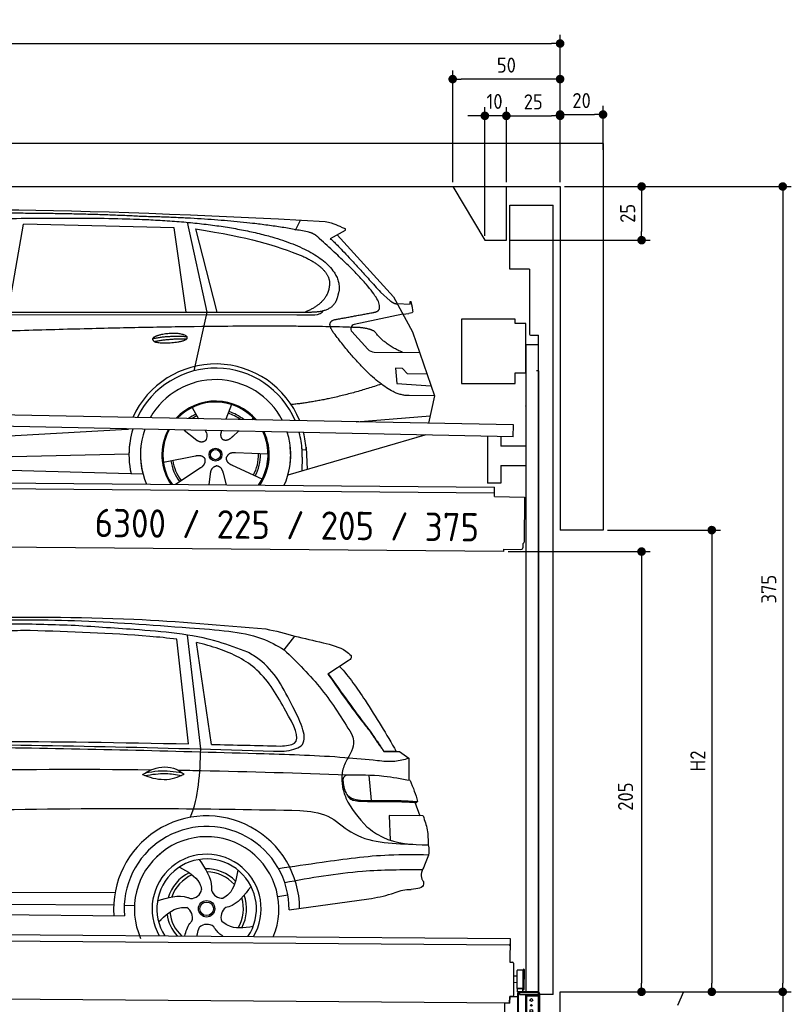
# Model space of a CAD drawing. Header units: millimetres. Extents: x -411 to 6777, y 0 to 6977.
# Tile 6 of 6: x 3183 to 6777, y 2392 to 6977. Entities that reach past the tile are written whole.
import ezdxf

# ---------------------------------------------------------------- set-up
doc = ezdxf.new("R2010")
doc.units = ezdxf.units.MM
doc.layers.add('4', color=3, linetype='Continuous')
for name, color, linetype, lineweight in [('AM_0', 7, 'Continuous', 50), ('car', 10, 'Continuous', 25), ('Freiraum', 7, 'Continuous', 25), ('Gebäude', 7, 'Continuous', 25), ('Logo', 7, 'Continuous', 25), ('Plattform', 7, 'Continuous', 25), ('Ständer vorne', 7, 'Continuous', 25), ('Tor', 200, 'Continuous', 25)]:
    doc.layers.add(name, color=color, linetype=linetype, lineweight=lineweight)
doc.styles.get("Standard").update_dxf_attribs({"font": 'ISOCP.SHX'})
doc.dimstyles.new('GEN-ISO', dxfattribs={"dimscale": 20, "dimtxt": 3.5, "dimasz": 2, "dimexe": 2, "dimexo": 1, "dimgap": 1.5, "dimtad": 1, "dimdec": 1, "dimlfac": 0.1, "dimdsep": 46, "dimtxsty": 'STANDARD', "dimblk": 'PUNKT', "dimcen": 2, "dimclrd": 256, "dimclre": 256, "dimclrt": 2, "dimadec": 0, "dimazin": 0, "dimtp": 0.1, "dimtm": 0.1, "dimtfac": 0.71, "dimtdec": 1, "dimtmove": 2, "dimatfit": 3, "dimldrblk": 'PUNKT', "dimfxl": 2, "dimtolj": 1, "dimarcsym": 0})

# ---------------------------------------------------------------- blocks, each defined once
blk = doc.blocks.new('PUNKT')
at = {"layer": '4', "color": 0, "linetype": 'ByBlock'}
blk.add_line((-0.5, 0), (-1, 0), dxfattribs=at)
at = {"layer": '4', "color": 0, "linetype": 'ByBlock', "const_width": 0.5}
blk.add_lwpolyline([(-0.25, 0, 1), (0.25, 0, 1)], format="xyb", close=True, dxfattribs=at)
blk = doc.blocks.new('*D67')
at = {"layer": '4', "lineweight": -2, "transparency": 16777216}
for p, q in [((5720, 6200), (6776.9, 6200)), ((6736.9, 6160), (6736.9, 2490)), ((6195.4, 2450), (6776.9, 2450))]:
    blk.add_line(p, q, dxfattribs=at)
at = {"layer": 'Defpoints', "color": 0, "transparency": 16777216}
for p in [(5700, 6200), (6175.4, 2450), (6736.9, 2450)]:
    blk.add_point(p, dxfattribs=at)
at = {"layer": '4', "lineweight": -2, "transparency": 16777216, "xscale": 40, "yscale": 40, "zscale": 40}
for p, rotation in [((6736.9, 6200), 90), ((6736.9, 2450), 270)]:
    blk.add_blockref('PUNKT', p, dxfattribs=dict(at, rotation=rotation))
at = {"layer": '4', "color": 2, "transparency": 16777216, "insert": (6671.9, 4325), "char_height": 70, "attachment_point": 5, "rotation": 90}
blk.add_mtext('375', dxfattribs=at)
blk = doc.blocks.new('*D68')
at = {"layer": '4', "lineweight": -2, "transparency": 16777216}
for p, q in [((6295.4, 2450), (6776.9, 2450)), ((6736.9, 2410), (6736.9, 240)), ((5720, 200), (6776.9, 200))]:
    blk.add_line(p, q, dxfattribs=at)
at = {"layer": 'Defpoints', "color": 0, "transparency": 16777216}
for p in [(6275.4, 2450), (5700, 200), (6736.9, 200)]:
    blk.add_point(p, dxfattribs=at)
at = {"layer": '4', "lineweight": -2, "transparency": 16777216, "xscale": 40, "yscale": 40, "zscale": 40}
for p, rotation in [((6736.9, 2450), 90), ((6736.9, 200), 270)]:
    blk.add_blockref('PUNKT', p, dxfattribs=dict(at, rotation=rotation))
at = {"layer": '4', "color": 2, "transparency": 16777216, "insert": (6671.9, 1325), "char_height": 70, "attachment_point": 5, "rotation": 90}
blk.add_mtext('225', dxfattribs=at)
blk = doc.blocks.new('*D69')
at = {"layer": '4', "lineweight": -2, "transparency": 16777216}
for p, q in [((5920, 4600), (6446.5, 4600)), ((6406.5, 4560), (6406.5, 2490)), ((6295.4, 2450), (6446.5, 2450))]:
    blk.add_line(p, q, dxfattribs=at)
at = {"layer": 'Defpoints', "color": 0, "transparency": 16777216}
for p in [(5900, 4600), (6275.4, 2450), (6406.5, 2450)]:
    blk.add_point(p, dxfattribs=at)
at = {"layer": '4', "lineweight": -2, "transparency": 16777216, "xscale": 40, "yscale": 40, "zscale": 40}
for p, rotation in [((6406.5, 4600), 90), ((6406.5, 2450), 270)]:
    blk.add_blockref('PUNKT', p, dxfattribs=dict(at, rotation=rotation))
at = {"layer": '4', "color": 2, "transparency": 16777216, "insert": (6341.5, 3525), "char_height": 70, "attachment_point": 5, "rotation": 90}
blk.add_mtext('H2', dxfattribs=at)
blk = doc.blocks.new('*D70')
at = {"layer": '4', "lineweight": -2, "transparency": 16777216}
for p, q in [((200, 6220.9), (200, 6905.8)), ((5700, 6370.9), (5700, 6905.8)), ((240, 6865.8), (5660, 6865.8))]:
    blk.add_line(p, q, dxfattribs=at)
at = {"layer": 'Defpoints', "color": 0, "transparency": 16777216}
for p in [(5700, 6865.8), (5700, 6350.9), (200, 6200.9)]:
    blk.add_point(p, dxfattribs=at)
at = {"layer": '4', "lineweight": -2, "transparency": 16777216, "xscale": 40, "yscale": 40, "zscale": 40, "rotation": 180}
blk.add_blockref('PUNKT', (200, 6865.8), dxfattribs=at)
at = {"layer": '4', "lineweight": -2, "transparency": 16777216, "xscale": 40, "yscale": 40, "zscale": 40}
blk.add_blockref('PUNKT', (5700, 6865.8), dxfattribs=at)
at = {"layer": '4', "color": 2, "transparency": 16777216, "insert": (2950, 6930.8), "char_height": 70, "attachment_point": 5}
blk.add_mtext('550', dxfattribs=at)
blk = doc.blocks.new('*D71')
at = {"layer": '4', "lineweight": -2, "transparency": 16777216}
for p, q in [((5457.5, 4500), (6119.3, 4500)), ((6079.3, 4460), (6079.3, 2490)), ((6099.3, 2450), (6119.3, 2450))]:
    blk.add_line(p, q, dxfattribs=at)
at = {"layer": 'Defpoints', "color": 0, "transparency": 16777216}
for p in [(5437.5, 4500), (6079.3, 2450), (6079.3, 2450)]:
    blk.add_point(p, dxfattribs=at)
at = {"layer": '4', "lineweight": -2, "transparency": 16777216, "xscale": 40, "yscale": 40, "zscale": 40}
for p, rotation in [((6079.3, 4500), 90), ((6079.3, 2450), 270)]:
    blk.add_blockref('PUNKT', p, dxfattribs=dict(at, rotation=rotation))
at = {"layer": '4', "color": 2, "transparency": 16777216, "insert": (6004.7, 3359.2), "char_height": 70, "attachment_point": 5, "rotation": 90}
blk.add_mtext('205', dxfattribs=at)
blk = doc.blocks.new('*D72')
at = {"layer": '4', "lineweight": -2, "transparency": 16777216}
for p, q in [((5449.6, 6220), (5449.6, 6569.1)), ((5700, 6220), (5700, 6569.1)), ((5489.6, 6529.1), (5660, 6529.1))]:
    blk.add_line(p, q, dxfattribs=at)
at = {"layer": 'Defpoints', "color": 0, "transparency": 16777216}
for p in [(5700, 6529.1), (5449.6, 6200), (5700, 6200)]:
    blk.add_point(p, dxfattribs=at)
at = {"layer": '4', "lineweight": -2, "transparency": 16777216, "xscale": 40, "yscale": 40, "zscale": 40, "rotation": 180}
blk.add_blockref('PUNKT', (5449.6, 6529.1), dxfattribs=at)
at = {"layer": '4', "lineweight": -2, "transparency": 16777216, "xscale": 40, "yscale": 40, "zscale": 40}
blk.add_blockref('PUNKT', (5700, 6529.1), dxfattribs=at)
at = {"layer": '4', "color": 2, "transparency": 16777216, "insert": (5574.8, 6594.2), "char_height": 70, "attachment_point": 5}
blk.add_mtext('25', dxfattribs=at)
blk = doc.blocks.new('*D73')
at = {"layer": '4', "lineweight": -2, "transparency": 16777216}
for p, q in [((5199.6, 6220), (5199.6, 6740.1)), ((5700, 6220), (5700, 6740.1)), ((5660, 6700.1), (5239.6, 6700.1))]:
    blk.add_line(p, q, dxfattribs=at)
at = {"layer": 'Defpoints', "color": 0, "transparency": 16777216}
for p in [(5199.6, 6700.1), (5199.6, 6200), (5700, 6200)]:
    blk.add_point(p, dxfattribs=at)
at = {"layer": '4', "lineweight": -2, "transparency": 16777216, "xscale": 40, "yscale": 40, "zscale": 40, "rotation": 180}
blk.add_blockref('PUNKT', (5199.6, 6700.1), dxfattribs=at)
at = {"layer": '4', "lineweight": -2, "transparency": 16777216, "xscale": 40, "yscale": 40, "zscale": 40}
blk.add_blockref('PUNKT', (5700, 6700.1), dxfattribs=at)
at = {"layer": '4', "color": 2, "transparency": 16777216, "insert": (5449.8, 6765.1), "char_height": 70, "attachment_point": 5}
blk.add_mtext('50', dxfattribs=at)
blk = doc.blocks.new('*D74')
at = {"layer": '4', "lineweight": -2, "transparency": 16777216}
for p, q in [((5720, 6200), (6119.6, 6200)), ((6079.6, 6160), (6079.6, 5990)), ((5469.6, 5950), (6119.6, 5950))]:
    blk.add_line(p, q, dxfattribs=at)
at = {"layer": 'Defpoints', "color": 0, "transparency": 16777216}
for p in [(5700, 6200), (5449.6, 5950), (6079.6, 5950)]:
    blk.add_point(p, dxfattribs=at)
at = {"layer": '4', "lineweight": -2, "transparency": 16777216, "xscale": 40, "yscale": 40, "zscale": 40}
for p, rotation in [((6079.6, 6200), 90), ((6079.6, 5950), 270)]:
    blk.add_blockref('PUNKT', p, dxfattribs=dict(at, rotation=rotation))
at = {"layer": '4', "color": 2, "transparency": 16777216, "insert": (6014.6, 6075), "char_height": 70, "attachment_point": 5, "rotation": 90}
blk.add_mtext('25', dxfattribs=at)
blk = doc.blocks.new('*D75')
at = {"layer": '4', "lineweight": -2, "transparency": 16777216}
for p, q in [((5349.6, 5970), (5349.6, 6569.1)), ((5449.6, 6220), (5449.6, 6569.1)), ((5309.6, 6529.1), (5269.6, 6529.1)), ((5449.6, 6529.1), (5349.6, 6529.1)), ((5489.6, 6529.1), (5529.6, 6529.1))]:
    blk.add_line(p, q, dxfattribs=at)
at = {"layer": 'Defpoints', "color": 0, "transparency": 16777216}
for p in [(5349.6, 6529.1), (5449.6, 6200), (5349.6, 5950)]:
    blk.add_point(p, dxfattribs=at)
at = {"layer": '4', "lineweight": -2, "transparency": 16777216, "xscale": 40, "yscale": 40, "zscale": 40}
blk.add_blockref('PUNKT', (5349.6, 6529.1), dxfattribs=at)
at = {"layer": '4', "lineweight": -2, "transparency": 16777216, "xscale": 40, "yscale": 40, "zscale": 40, "rotation": 180}
blk.add_blockref('PUNKT', (5449.6, 6529.1), dxfattribs=at)
at = {"layer": '4', "color": 2, "transparency": 16777216, "insert": (5394.7, 6596.1), "char_height": 70, "attachment_point": 5}
blk.add_mtext('10', dxfattribs=at)
blk = doc.blocks.new('Car')
at = {"layer": 'car'}
for p, q in [((3078.1, 5643.1), (3145.2, 6052.9)), ((3846.9, 6043), (3145.2, 6052.9)), ((3907, 6069.4), (4003.6, 5652.1)), ((4412.3, 6036.7), (4436.1, 6084.2)), ((3906.4, 5651.1), (3846.9, 6043)), ((3946.5, 6038.8), (4049.6, 5652.5)), ((4643.8, 6038.1), (4573.7, 5998.9)), ((4607, 6017.5), (4871.3, 5731.6)), ((4811, 5752.6), (4856.6, 5712.8)), ((4871.3, 5731.6), (4962, 5569.4)), ((4889.2, 5699.6), (4949.4, 5697.5)), ((1779.4, 5621.6), (4422.6, 5642.7)), ((1826.2, 5631), (4478.1, 5656.7)), ((4003.6, 5652.1), (3945.2, 5377.8)), ((4422.6, 5642.7), (4505.5, 5644.1)), ((4916.6, 5650.5), (4690.2, 5600.6)), ((4916.6, 5650.5), (4944.3, 5654.5)), ((4679.9, 5567.5), (4754.9, 5486.2)), ((4962, 5569.4), (5066.3, 5271.8)), ((4784.1, 5473.4), (4995.9, 5472.6)), ((4916.6, 5398.5), (4884, 5398.5)), ((4884, 5398.5), (4890.8, 5327)), ((4940.4, 5372.7), (4916.6, 5398.5)), ((5030.9, 5372.7), (4940.4, 5372.7)), ((4890.8, 5327), (5049.9, 5318.5)), ((5066.3, 5271.8), (4949.4, 5272.2)), ((5066.3, 5271.8), (5039.7, 5143.8)), ((3939.2, 5207.5), (3968.7, 5155.4)), ((4121.3, 5222.9), (4096.4, 5154)), ((3967.4, 5157.8), (3968.7, 5155.4)), ((4223.4, 5161.2), (4215.7, 5152.7)), ((4703.7, 5147.5), (5046.9, 5178.3)), ((1741.6, 4981.9), (3610.6, 5101.1)), ((3610.6, 5101.1), (3643.1, 5103.2)), ((3902.5, 5101.6), (3954.1, 5061.5)), ((3916.9, 5090.6), (3963.4, 5054.4)), ((3999.7, 5100.5), (4005.9, 5089.5)), ((4076.9, 5099.6), (4073.1, 5089.2)), ((4155.6, 5098.6), (4128.9, 5074.6)), ((5028.4, 5089.8), (4984.7, 5076.7)), ((5023.8, 5088.4), (4387.7, 4897)), ((4294.4, 4992.7), (4143, 4997.7)), ((4471.7, 5015.1), (4452.4, 5013.9)), ((4470.9, 5027.1), (4477.5, 4924)), ((1761.4, 4930), (3646.8, 4988.6)), ((3807.2, 4951.5), (3955.6, 4981.8)), ((4453.2, 4981.4), (4452.1, 4916.4)), ((1662.9, 4931.6), (3711.9, 4897)), ((3864.4, 4848.9), (3978.9, 4926.5)), ((4267.2, 4876.5), (4129.4, 4939.2)), ((4021.5, 4849), (4027, 4897.4)), ((4102.3, 4849), (4086.8, 4902.4))]:
    blk.add_line(p, q, dxfattribs=at)
for radius in [30.1, 23.6]:
    blk.add_circle((4049.4, 4988.7), radius, dxfattribs=at)
for centre, radius, start, end in [((4694.5, 5581), 20, 102.4358, 222.7473), ((4784.3, 5513.4), 40, 222.7473, 269.7861), ((4049.8, 4988.2), 422.7, 22.5487, 156.2143), ((4049.8, 4988.2), 403.4, 23.7263, 155.0367), ((4049.8, 4988.2), 350, 27.7494, 151.0136), ((4049.8, 4988.2), 250, 41.078, 137.685), ((4049.4, 4988.7), 245, 41.9641, 136.7989), ((4049.4, 4988.7), 200.6, 55.0934, 73.5463), ((4049.4, 4988.7), 209.6, 51.6404, 73.3995), ((4049.4, 4988.7), 209.6, 116.262, 127.1225), ((4049.4, 4988.7), 200.6, 116.1152, 123.6695), ((4049.8, 4988.2), 422.7, 164.0109, 164.2126), ((4049.8, 4988.2), 403.4, 163.2593, 179.9464), ((4049.8, 4988.2), 350, 160.7243, 195.1055), ((4049.8, 4988.2), 250, 152.8016, 213.8648), ((4049.4, 4988.7), 245, 152.3519, 188.7348), ((4049.8, 4988.2), 250, 326.1848, 25.8498), ((4049.8, 4988.2), 250, 326.1848, 25.8498), ((4049.4, 4988.7), 245, 0.9266, 26.2995), ((4049.8, 4988.2), 350, 344.8945, 17.9271), ((4049.8, 4988.2), 403.4, 3.6504, 15.3921), ((4049.8, 4988.2), 422.7, 3.6504, 14.6404), ((4049.8, 4988.2), 403.4, 173.0827, 193.1146), ((4049.8, 4988.2), 350, 172.1254, 203.4635), ((4049.8, 4988.2), 250, 169.2195, 213.8648), ((4049.4, 4988.7), 245, 169.1336, 214.8006), ((4049.4, 4988.7), 245, 325.2489, 9.5178), ((4049.8, 4988.2), 250, 326.1848, 9.4319), ((4049.8, 4988.2), 350, 336.586, 6.526), ((4049.8, 4988.2), 403.4, 359.0315, 5.5686), ((4049.8, 4988.2), 422.7, 3.6504, 3.7403), ((4049.4, 4988.7), 209.6, 188.262, 217.3995), ((4049.4, 4988.7), 200.6, 188.1152, 217.5463), ((4049.4, 4988.7), 200.6, 332.1152, 1.5463), ((4049.4, 4988.7), 209.6, 332.262, 1.3995)]:
    blk.add_arc(centre, radius, start, end, dxfattribs=at)
for points, degree in [([(2205.1, 6072.9), (2492.1, 6137.1), (3377.2, 6131.9), (4549.8, 6079.4)], 3), ([(3699.8, 6094.3), (3351.5, 6110.5), (2735.6, 6100.1)], 2), ([(4475.4, 6028.3), (4174.3, 6088.2), (3699.8, 6094.3)], 2), ([(4549.8, 6079.4), (4596.6, 6070.4), (4605.5, 6062.2), (4643, 6046.7)], 3), ([(3946.5, 6038.8), (4200.9, 6002.2), (4314.5, 5967.5), (4447.8, 5916.1)], 3), ([(4525.1, 5997.9), (4507, 6019.6), (4475.4, 6028.3)], 2), ([(4643.8, 6038.1), (4645.5, 6039.7), (4646.1, 6042.8), (4645.5, 6045.6), (4643, 6046.7)], 4), ([(4790, 5660), (4879.2, 5688.8), (4525.1, 5997.9)], 2), ([(4573.7, 5998.9), (4581.5, 6003.3), (4811, 5752.6)], 2), ([(4447.8, 5916.1), (4562.3, 5865.1), (4573.1, 5800.1)], 2), ([(4573.1, 5800.1), (4578.7, 5705.6), (4461.4, 5656.5)], 2), ([(4478.1, 5656.7), (4528.2, 5657.1), (4601.1, 5662.5), (4608.9, 5709.3), (4617.1, 5752.6)], 4), ([(4856.6, 5712.8), (4864.9, 5705.6), (4878.2, 5698), (4887.3, 5698), (4889.2, 5699.6)], 4), ([(4949.4, 5697.5), (4950.6, 5736.4), (4962, 5662.2)], 2), ([(4505.5, 5644.1), (4524.8, 5644.9), (4539.5, 5654), (4546.7, 5664.3)], 3), ([(4576.7, 5677.2), (4576.7, 5677.2), (4576.8, 5677.3), (4576.9, 5677.3)], 3), ([(4962, 5662.2), (4962.2, 5658.5), (4956.7, 5656.7), (4944.3, 5654.5)], 3), ([(4595.8, 5559.2), (4551.5, 5617.5), (4611.4, 5624.7)], 2), ([(4697.4, 5587), (3820.7, 5607.3), (1388.7, 5472.9)], 2), ([(4949.4, 5272.2), (4823.7, 5264), (4595.8, 5559.2)], 2), ([(4785.2, 5569.4), (4747.8, 5587.4), (4697.4, 5587)], 2), ([(4916.6, 5472.9), (4831, 5508), (4785.2, 5569.4)], 2), ([(3751.9, 5526.2), (3827.4, 5543.1), (3910.9, 5537.3)], 2), ([(3759.1, 5513.4), (3833.1, 5528), (3911, 5527.2)], 2), ([(4817.5, 5323.6), (4592.8, 5246.1), (4400, 5224.9)], 2), ([(3954.3, 5061.5), (3977.8, 5039.8), (4001, 5053.3)], 2), ([(4143, 4997.7), (4111.3, 5001.4), (4100.5, 4976.8)], 2), ([(3955.6, 4981.8), (3986.3, 4990.8), (4001.1, 4968.4)], 2), ([(3978.9, 4926.5), (4006.8, 4942.1), (4001.1, 4968.4)], 2), ([(4129.4, 4939.2), (4099.3, 4950), (4100.5, 4976.8)], 2), ([(4027, 4897.4), (4027.9, 4929.3), (4053.8, 4936.5)], 2), ([(4086.8, 4902.4), (4080.6, 4933.8), (4053.8, 4936.5)], 2)]:
    blk.add_open_spline(points, degree=degree, dxfattribs=at)
for points, degree, knots in [([(2374.8, 6060.7), (2401.3, 6063), (2540.7, 6066.1), (3562, 6095.6), (4182.2, 6094.8), (4639.2, 5926.4), (4617.1, 5752.6)], 4, [0.0821318, 0.0821318, 0.0821318, 0.0821318, 0.0821318, 0.258851, 0.508851, 1, 1, 1, 1, 1]), ([(4611.4, 5624.7), (4778, 5657.3), (4780.8, 5657.9), (4789.1, 5659.8), (4790, 5660)], 1, [0.1611508, 0.1611508, 1, 1.0196119, 1.078724, 1.0847856, 1.0847856]), ([(3759.1, 5513.4), (3735.6, 5529.7), (3781, 5545.5), (3863.6, 5565.6), (3956.6, 5532.6), (3894.6, 5508.8), (3785.5, 5501.6), (3764, 5510.4), (3759.1, 5513.4)], 5, [0, 0, 0, 0, 0, 0, 0.300106, 0.500106, 0.700106, 1, 1, 1, 1, 1, 1]), ([(4005.9, 5089.5), (4007.6, 5085.4), (4008.6, 5081.5), (4009, 5077.6), (4009.7, 5069), (4007, 5060.9), (4001, 5053.3)], 3, [0.2167758, 0.2167758, 0.2167758, 0.2167758, 0.4600873, 0.4600873, 0.4600873, 1, 1, 1, 1]), ([(4073.1, 5089.2), (4072.6, 5086.1), (4072.4, 5083), (4072.4, 5080.1), (4072.8, 5077.3), (4073.6, 5071.5), (4075.7, 5066.2), (4079.3, 5061.7), (4084.2, 5058.7)], 4, [0.3191838, 0.3191838, 0.3191838, 0.3191838, 0.3191838, 0.5438253, 0.5438253, 0.5438253, 0.5438253, 1, 1, 1, 1, 1]), ([(4128.9, 5074.6), (4128.9, 5074.6), (4128.9, 5074.6), (4128.9, 5074.6), (4128.9, 5074.6), (4119.9, 5064.7), (4109.3, 5054.7), (4095, 5052.2), (4084.2, 5058.7)], 4, [-0.000003, -0.000003, -0.000003, -0.000003, -0.000003, 0, 0, 0, 0, 1, 1, 1, 1, 1])]:
    blk.add_open_spline(points, degree=degree, knots=knots, dxfattribs=at)
blk = doc.blocks.new('*D81')
at = {"layer": '4', "lineweight": -2, "transparency": 16777216}
for p, q in [((5700, 6220), (5700, 6575.1)), ((5900, 6370.8), (5900, 6575.1)), ((5740, 6535.1), (5860, 6535.1))]:
    blk.add_line(p, q, dxfattribs=at)
at = {"layer": 'Defpoints', "color": 0, "transparency": 16777216}
for p in [(5900, 6535.1), (5900, 6350.8), (5700, 6200)]:
    blk.add_point(p, dxfattribs=at)
at = {"layer": '4', "lineweight": -2, "transparency": 16777216, "xscale": 40, "yscale": 40, "zscale": 40, "rotation": 180}
blk.add_blockref('PUNKT', (5700, 6535.1), dxfattribs=at)
at = {"layer": '4', "lineweight": -2, "transparency": 16777216, "xscale": 40, "yscale": 40, "zscale": 40}
blk.add_blockref('PUNKT', (5900, 6535.1), dxfattribs=at)
at = {"layer": '4', "color": 2, "transparency": 16777216, "insert": (5800, 6600.1), "char_height": 70, "attachment_point": 5}
blk.add_mtext('20', dxfattribs=at)
blk = doc.blocks.new('Palette EG Gl550')
at = {"layer": 'Plattform'}
for p, q in [((429.5, 2737), (5467.3, 2698)), ((5462.1, 2668), (434.2, 2707)), ((5467.3, 2698), (5466.5, 2588)), ((5466.5, 2588), (5478.5, 2587.9)), ((5483.4, 2582.8), (5482.7, 2492.8)), ((5501.1, 2522.8), (5484.1, 2523)), ((5499.6, 2465.6), (5500.2, 2549.8)), ((5527.5, 2460.5), (5528.3, 2554.5)), ((5532.3, 2554.5), (5531.5, 2460.5)), ((5482.7, 2492.8), (5482.3, 2432.9)), ((5499.8, 2492.7), (5482.7, 2492.8)), ((5465, 2398), (341.7, 2437.7)), ((5525.9, 2465), (5500.9, 2465)), ((5500.9, 2450), (5500.9, 2465)), ((5512.9, 2465), (5500.9, 2465)), ((5500.9, 2450), (5500.9, 2465)), ((5500.9, 2450), (5525.9, 2450)), ((5525.9, 2450), (5500.9, 2450)), ((5525.9, 2450), (5525.9, 2465)), ((5525.9, 2450), (5525.9, 2465)), ((5465.2, 2428), (5465, 2398)), ((5465.2, 2428), (5477.2, 2427.9)), ((5477.2, 2427.9), (5465.2, 2428))]:
    blk.add_line(p, q, dxfattribs=at)
for centre, radius, start, end in [((5462.1, 2673), 5, 268.5823, 358.5607), ((5478.4, 2582.9), 5, 359.556, 89.556), ((5500.6, 2549.8), 0.4, 91.7323, 179.3444), ((5511.7, 2223.6), 326.8, 87.1739, 91.9438), ((5527.8, 2550.4), 0.4, 266.9623, 359.3444), ((5530.3, 2554.5), 2, 359.3444, 179.3444), ((5477.3, 2432.9), 5, 269.556, 359.556), ((5500, 2465.6), 0.4, 179.3444, 266.9565), ((5519.7, 3349.4), 884.4, 268.7196, 270.4008), ((5491.8, 3553.4), 1088.9, 271.795, 271.861), ((5527.2, 2464.6), 0.4, 359.556, 91.938), ((5529.5, 2460.5), 2, 179.3444, 359.3444)]:
    blk.add_arc(centre, radius, start, end, dxfattribs=at)
blk = doc.blocks.new('Car_EG')
at = {"layer": 'car'}
for p, q in [((3998.7, 3612), (3933.1, 4141.9)), ((4383.5, 4077.1), (4432.3, 4140.6)), ((3941.4, 3635.3), (3882.4, 4121.9)), ((4048.7, 3633.7), (3974.1, 4106.9)), ((4681.3, 4028.1), (4588.3, 3964.8)), ((4850.9, 3607.4), (4909.3, 3607.7)), ((4853.8, 3608.2), (4888.8, 3608.3)), ((4888.8, 3608.3), (4908.9, 3608.3)), ((4909.3, 3607.7), (4923.8, 3608.1)), ((4923.8, 3608.1), (4968.3, 3577.2)), ((4968.3, 3577.2), (4968.2, 3473.1)), ((4782.3, 3495.1), (4794.6, 3378.1)), ((4997.2, 3371.3), (5021.7, 3308.4)), ((5036.4, 3308.3), (4878.6, 3309.6)), ((4878.6, 3309.6), (4884, 3194.3)), ((5063, 3126.3), (5044.9, 3078.9)), ((1739.3, 2929.3), (3604.6, 2940.6)), ((4362.5, 2927.2), (4409.3, 2936.1)), ((4415.5, 2865.6), (4786.3, 2920)), ((1740.6, 2875.9), (3598.7, 2883.6)), ((3647.7, 2882.1), (3695.4, 2881.5)), ((1691.9, 2835.9), (3649.1, 2832.3))]:
    blk.add_line(p, q, dxfattribs=at)
for radius in [38.2, 31.6]:
    blk.add_circle((4031.5, 2868), radius, dxfattribs=at)
for centre, radius, start, end in [((4031.5, 2867.4), 433.1, 0.713, 184.6115), ((4031.5, 2867.4), 384, 359.7282, 185.2384), ((4031.5, 2867.4), 336.4, 337.7995, 204.4935), ((4031.5, 2867.9), 254, 329.8221, 210.1779), ((4031.5, 2868), 231.9, 326.5904, 213.4096), ((4031.5, 2868), 186.2, 116.2626, 164.3912), ((4031.5, 2868), 186.2, 44.2633, 92.4011), ((4031.5, 2868), 171.5, 41.5902, 89.736), ((4031.5, 2868), 171.5, 113.5905, 161.7257), ((3956.5, 2967.4), 52.3, 268.6722, 348.431), ((4103, 2970.1), 52.3, 196.6722, 276.431), ((4031.5, 2868), 171.5, 329.577, 17.7302), ((4031.5, 2868), 186.2, 332.2513, 20.3964), ((4031.5, 2868), 171.5, 185.5775, 228.1156), ((3913.7, 2827.3), 52.3, 340.6722, 60.431), ((4150.8, 2831.6), 52.3, 124.6722, 204.431), ((4031.5, 2868), 186.2, 188.2502, 223.2875), ((4033.8, 2743.3), 52.3, 52.6722, 132.431)]:
    blk.add_arc(centre, radius, start, end, dxfattribs=at)
for points, knots in [([(2899.5, 4216.6), (3160.7, 4220.3), (3627.1, 4226.8), (4092.1, 4189.6), (4296.6, 4173.3)], [0, 0, 0, 0, 783.131876, 1398.451598, 1398.451598, 1398.451598, 1398.451598]), ([(3390, 4182.7), (3293.3, 4185.1), (3063, 4190.8), (2758.6, 4171.2), (2551.1, 4155.9), (2477, 4150.4)], [0, 0, 0, 0, 289.925788, 691.034976, 914.075582, 914.075582, 914.075582, 914.075582]), ([(2525, 4173.5), (2654.9, 4183.3), (2948, 4205.4), (3421, 4211.7), (3822.9, 4183.3), (4066.7, 4167.8), (4124.4, 4161)], [0, 0, 0, 0, 391.04113, 881.651907, 1416.366113, 1602.404452, 1602.404452, 1602.404452, 1602.404452]), ([(4213.7, 4064.6), (4168.4, 4081.3), (3999, 4143.8), (3717.5, 4164.5), (3488, 4177.3), (3390, 4182.7)], [0, 0, 0, 0, 144.38685, 540.679923, 835.691207, 835.691207, 835.691207, 835.691207]), ([(3882.4, 4121.9), (3840.8, 4127.3), (3613.4, 4147.6), (3385.8, 4152.9), (3200.1, 4157.3)], [637.56261, 637.56261, 637.56261, 637.56261, 763.549902, 1320.810124, 1320.810124, 1320.810124, 1320.810124]), ([(4124.4, 4161), (4176.6, 4153.9), (4268.3, 4141.4), (4348.8, 4096.5), (4383.5, 4077.1)], [0, 0, 0, 0, 156.409573, 274.497028, 274.497028, 274.497028, 274.497028]), ([(4432.3, 4140.6), (4476.1, 4130.7), (4556.2, 4112.6), (4650.6, 4091.1), (4687.2, 4059.7), (4695, 4053)], [0, 0, 0, 0, 135.791183, 248.765766, 279.520552, 279.520552, 279.520552, 279.520552]), ([(4393.2, 3791.5), (4353.9, 3860.9), (4280.3, 3990.5), (4110.3, 4073.5), (4009.5, 4099.6), (3974.1, 4106.9)], [0, 0, 0, 0, 233.684399, 436.644927, 544.706034, 544.706034, 544.706034, 544.706034]), ([(4426.5, 3811.6), (4383, 3895.2), (4329.4, 3998.2), (4232, 4054.1), (4213.7, 4064.6)], [0, 0, 0, 0, 271.559773, 334.41549, 334.41549, 334.41549, 334.41549]), ([(4383.5, 4077.1), (4444.7, 4018.1), (4565.9, 3901.3), (4655.5, 3758.9), (4699.7, 3688.4)], [0, 0, 0, 0, 254.089873, 502.76226, 502.76226, 502.76226, 502.76226]), ([(4695, 4053), (4695.7, 4049.2), (4697.8, 4038.4), (4687.8, 4032.1), (4681.3, 4028.1)], [0, 0, 0, 0, 10.855432, 30.979101, 30.979101, 30.979101, 30.979101]), ([(4642.3, 4001.5), (4686.2, 3953.9), (4781.8, 3820.3), (4863, 3686.7), (4909.3, 3607.7)], [395.653943, 395.653943, 395.653943, 395.653943, 587.122502, 864.540302, 864.540302, 864.540302, 864.540302]), ([(4588.3, 3964.8), (4639.2, 3893.2), (4703.4, 3803.1), (4772.5, 3716.8), (4786.7, 3699)], [0, 0, 0, 0, 263.425265, 331.664547, 331.664547, 331.664547, 331.664547]), ([(4589.8, 3965.8), (4621.5, 3922), (4679, 3842.4), (4738, 3764), (4764.6, 3728.8)], [0, 0, 0, 0, 162.25725, 294.477825, 294.477825, 294.477825, 294.477825]), ([(4386.9, 3604.1), (4418.1, 3610.1), (4518.9, 3629.5), (4464.3, 3737.2), (4426.5, 3811.6)], [0, 0, 0, 0, 83.009931, 268.207531, 268.207531, 268.207531, 268.207531]), ([(4369.5, 3628.3), (4395.2, 3630.3), (4481.1, 3636.9), (4429.4, 3727.8), (4393.2, 3791.5)], [0, 0, 0, 0, 66.110822, 221.440769, 221.440769, 221.440769, 221.440769]), ([(4764.6, 3728.8), (4772.1, 3720), (4782.3, 3708.2), (4790.9, 3695.3), (4793.1, 3692)], [0, 0, 0, 0, 34.815048, 46.557672, 46.557672, 46.557672, 46.557672]), ([(4699.7, 3688.4), (4704.1, 3677.5), (4721.8, 3633.5), (4677.6, 3571.7), (4655.7, 3509.9), (4656.7, 3478.7), (4657, 3467.6)], [0, 0, 0, 0, 34.097953, 138.175108, 197.887596, 230.983362, 230.983362, 230.983362, 230.983362]), ([(4786.7, 3699), (4797.3, 3683.3), (4818.1, 3652.3), (4840.1, 3622.2), (4850.9, 3607.4)], [0, 0, 0, 0, 56.812879, 111.923736, 111.923736, 111.923736, 111.923736]), ([(1831.3, 3611.2), (2159.8, 3617.2), (3011.7, 3632.6), (3863.6, 3615), (4386.9, 3604.1)], [0, 0, 0, 0, 985.739727, 2555.887054, 2555.887054, 2555.887054, 2555.887054]), ([(4835, 3631), (4839.9, 3624.2), (4845.1, 3617), (4850.3, 3609.7), (4851.3, 3608.4), (4852.6, 3608.3), (4853.8, 3608.2)], [0, 0, 0, 0, 25.300776, 26.442713, 27.003963, 30.176579, 30.176579, 30.176579, 30.176579]), ([(1827.5, 3600), (2121.5, 3604.9), (2545, 3611.9), (3367.3, 3612), (3895.4, 3600.9), (4294, 3592.6)], [0, 0, 0, 0, 882.102268, 1270.770708, 2466.750946, 2466.750946, 2466.750946, 2466.750946]), ([(4294, 3592.6), (4419.2, 3589.7), (4595.4, 3585.6), (4770.9, 3569.9), (4821.6, 3565.3)], [0, 0, 0, 0, 375.490289, 528.429148, 528.429148, 528.429148, 528.429148]), ([(4821.6, 3565.3), (4848.6, 3562.6), (4898.3, 3557.5), (4946.3, 3571), (4968.3, 3577.2)], [0, 0, 0, 0, 80.452469, 148.273091, 148.273091, 148.273091, 148.273091]), ([(3727.9, 3490.6), (3743.9, 3500.4), (3790.1, 3528.8), (3868.5, 3532.2), (3909.6, 3502.8), (3921.6, 3494.1)], [0, 0, 0, 0, 56.386158, 162.852709, 206.792536, 206.792536, 206.792536, 206.792536]), ([(3727.9, 3490.6), (3744, 3484.7), (3792.2, 3467.7), (3863, 3465.5), (3907.7, 3487.3), (3921.6, 3494.1)], [5.208578, 5.208578, 5.208578, 5.208578, 44.198582, 121.455021, 156.55166, 156.55166, 156.55166, 156.55166]), ([(3739.7, 3486.4), (3772, 3491.8), (3828.6, 3501.3), (3885, 3492.5), (3909.2, 3488.2)], [0, 0, 0, 0, 73.878693, 129.282646, 129.282646, 129.282646, 129.282646]), ([(3741.5, 3498.9), (3761, 3502.8), (3817.5, 3513.3), (3874.7, 3506.1), (3912.2, 3500.8)], [7.57653, 7.57653, 7.57653, 7.57653, 52.544532, 137.659237, 137.659237, 137.659237, 137.659237]), ([(4681.1, 3495.9), (4454.5, 3501.6), (4192.9, 3508.1), (3931.2, 3510.9), (3896.1, 3511.2)], [0, 0, 0, 0, 679.940772, 785.142685, 785.142685, 785.142685, 785.142685]), ([(4681.1, 3495.9), (4673.9, 3492.7), (4660.1, 3486.5), (4661.5, 3471.7), (4662.2, 3464.6)], [0, 0, 0, 0, 21.276303, 40.575349, 40.575349, 40.575349, 40.575349]), ([(4974.5, 3472), (4933.7, 3479.3), (4836.7, 3496.6), (4738.2, 3496.2), (4681.1, 3495.9)], [0, 0, 0, 0, 124.191927, 294.878966, 294.878966, 294.878966, 294.878966]), ([(4657, 3467.6), (4657.7, 3460.4), (4660.2, 3433.3), (4685.2, 3353.3), (4736.5, 3296.9), (4774.2, 3255.4)], [0, 0, 0, 0, 21.786395, 81.634094, 246.747403, 246.747403, 246.747403, 246.747403]), ([(4662.2, 3464.6), (4665.2, 3443.1), (4669.5, 3412.1), (4705.8, 3384), (4748.7, 3377), (4781.9, 3377.8), (4801, 3378.3)], [0, 0, 0, 0, 61.688141, 88.915796, 131.377114, 188.888446, 188.888446, 188.888446, 188.888446]), ([(4974.5, 3472), (4981.6, 3456.1), (4995.7, 3424.7), (5005.1, 3391.6), (5009.7, 3375.2)], [0, 0, 0, 0, 52.081574, 103.113227, 103.113227, 103.113227, 103.113227]), ([(4680.9, 3405.8), (4685, 3398.4), (4692.3, 3384.8), (4711.6, 3378.8), (4727.9, 3375.4), (4743, 3374.7), (4753.7, 3374.3), (4758.7, 3374.1)], [0, 0, 0, 0, 24.299806, 44.374389, 57.433548, 74.613131, 89.537932, 89.537932, 89.537932, 89.537932]), ([(4758.7, 3374.1), (4782.9, 3374.2), (4832.5, 3374.3), (4895.4, 3375.1), (4945.4, 3373.3), (4970, 3372.5), (4981.3, 3372.1)], [0, 0, 0, 0, 72.676028, 148.847009, 188.713602, 222.633888, 222.633888, 222.633888, 222.633888]), ([(4801, 3378.3), (4841.6, 3379), (4911.2, 3380.4), (4980.7, 3376.7), (5009.7, 3375.2)], [0, 0, 0, 0, 121.811128, 208.751004, 208.751004, 208.751004, 208.751004]), ([(4981.3, 3372.1), (4984.8, 3372), (4991.9, 3371.6), (4999.1, 3371.2), (5002.6, 3371)], [0, 0, 0, 0, 10.705348, 21.344027, 21.344027, 21.344027, 21.344027]), ([(5002.6, 3371), (5004.4, 3371), (5007.7, 3370.9), (5009, 3373.8), (5009.7, 3375.2)], [0, 0, 0, 0, 4.798676, 8.977894, 8.977894, 8.977894, 8.977894]), ([(1465.1, 3268.1), (1708.5, 3277.3), (2506.5, 3306.9), (3505.7, 3339.1), (4261.5, 3331.5), (4462.4, 3329.4)], [651.356687, 651.356687, 651.356687, 651.356687, 1382.168851, 3046.715693, 3649.598352, 3649.598352, 3649.598352, 3649.598352]), ([(4462.4, 3329.4), (4507.6, 3325.6), (4597.6, 3317.9), (4738, 3181.5), (4886.4, 3178.4), (4988.9, 3176.3)], [0, 0, 0, 0, 132.089839, 263.241357, 556.137776, 556.137776, 556.137776, 556.137776]), ([(5036.4, 3308.3), (5044.1, 3286.9), (5059.9, 3243.3), (5060.3, 3196.8), (5060.5, 3173.1)], [0, 0, 0, 0, 67.622491, 138.154699, 138.154699, 138.154699, 138.154699]), ([(4774.2, 3255.4), (4798.6, 3238), (4882.1, 3178.4), (4987, 3175.3), (5061.2, 3173.1)], [0, 0, 0, 0, 89.012732, 303.591941, 303.591941, 303.591941, 303.591941]), ([(5063, 3126.3), (5001.6, 3126.7), (4835.6, 3127.7), (4603.4, 3093.5), (4432.7, 3067.5), (4365.3, 3057.2)], [0, 0, 0, 0, 184.056968, 497.583163, 702.083529, 702.083529, 702.083529, 702.083529]), ([(3994.4, 3096.9), (4024, 3055.5), (4056.6, 3009.8), (4053.4, 2959.8), (4052.9, 2955.1)], [0, 0, 0, 0, 140.862207, 155.3883, 155.3883, 155.3883, 155.3883]), ([(5044.9, 3078.9), (5034.4, 3056), (5022, 3028.8), (5037.6, 3007.1), (5040.1, 3003.6)], [0, 0, 0, 0, 65.64359, 78.298126, 78.298126, 78.298126, 78.298126]), ([(3903.7, 3061.5), (3941.5, 3040.8), (3989.8, 3014.3), (4005.3, 2967.7), (4007.7, 2956.9)], [0, 0, 0, 0, 119.179133, 152.627431, 152.627431, 152.627431, 152.627431]), ([(4176.1, 3049.3), (4168.1, 3007), (4157.8, 2952.9), (4118.3, 2923.8), (4108.8, 2918.1)], [0, 0, 0, 0, 119.179133, 152.546972, 152.546972, 152.546972, 152.546972]), ([(5035.6, 3057.2), (4942.1, 3056.2), (4726.7, 3053.9), (4514.7, 3015.1), (4394.8, 2991.8)], [0, 0, 0, 0, 279.844829, 645.252119, 645.252119, 645.252119, 645.252119]), ([(5040.1, 3003.6), (5040.9, 2999.2), (5045.3, 2972.8), (5011.8, 2968.6), (4984, 2965.1)], [0, 0, 0, 0, 12.782787, 75.656378, 75.656378, 75.656378, 75.656378]), ([(4237.8, 2974), (4207.6, 2933.1), (4174.2, 2887.9), (4125.6, 2875.5), (4121, 2874.6)], [0, 0, 0, 0, 140.862207, 155.444261, 155.444261, 155.444261, 155.444261]), ([(4786.4, 2920.1), (4821.8, 2926.8), (4881.6, 2938), (4945.3, 2965.5), (4977.1, 2965.2), (4984, 2965.1)], [0, 0, 0, 0, 108.214368, 182.603927, 203.112583, 203.112583, 203.112583, 203.112583]), ([(3802.3, 2903.4), (3850.8, 2918.8), (3904.4, 2935.7), (3951, 2917.2), (3955.3, 2915.2)], [0, 0, 0, 0, 140.862207, 155.442461, 155.442461, 155.442461, 155.442461]), ([(3807.9, 2806.2), (3839.3, 2835.7), (3879.4, 2873.5), (3928.5, 2873.8), (3939.5, 2872.8)], [0, 0, 0, 0, 119.179133, 152.616634, 152.616634, 152.616634, 152.616634]), ([(3931.6, 2740.3), (3935.2, 2762), (3943.3, 2786.7), (3959.9, 2806.6), (3963.1, 2810.1)], [75.258677, 75.258677, 75.258677, 75.258677, 140.862207, 155.531654, 155.531654, 155.531654, 155.531654]), ([(4248.7, 2786.5), (4206.3, 2780.1), (4152.4, 2772.1), (4111.8, 2803.3), (4103.2, 2810)], [0, 0, 0, 0, 119.179133, 151.2485, 151.2485, 151.2485, 151.2485]), ([(3988.2, 2740.3), (3988.4, 2743.9), (3989.9, 2757.8), (3994.9, 2771.7), (3998.5, 2781.9)], [107.857422, 107.857422, 107.857422, 107.857422, 119.179133, 151.284708, 151.284708, 151.284708, 151.284708]), ([(4109.9, 2740.3), (4095.4, 2749.1), (4079.2, 2762.8), (4067.7, 2780.8), (4065.4, 2785)], [89.202761, 89.202761, 89.202761, 89.202761, 140.862207, 155.53262, 155.53262, 155.53262, 155.53262])]:
    blk.add_open_spline(points, degree=3, knots=knots, dxfattribs=at)
for points in [[(4296.6, 4173.3), (4342.7, 4163.9), (4388.7, 4154.6), (4432.3, 4140.6)], [(3200.1, 4157.3), (3160, 4156.6), (3119.9, 4155.8), (3079.9, 4154.9)], [(4793.1, 3692), (4807, 3671.7), (4821, 3651.4), (4835, 3631)], [(3010.4, 3639.7), (3320.7, 3641.5), (3631.1, 3639.6), (3941.4, 3635.3)], [(4048.7, 3633.7), (4155.7, 3632.1), (4262.6, 3630.2), (4369.5, 3628.3)], [(3951.5, 3293.1), (3992.3, 3386.5), (3995.5, 3499.2), (3998.7, 3612)], [(3766, 3512), (3450.4, 3513.3), (3134.8, 3509.5), (2819.3, 3502.2)], [(5061.2, 3173.1), (5067, 3156.4), (5063.7, 3139.7), (5063, 3126.3)], [(3796.5, 3108.1), (3803.7, 3114.5), (3811, 3121), (3818.2, 3127.5)]]:
    blk.add_open_spline(points, degree=3, dxfattribs=at)
blk = doc.blocks.new('Plattform OG 6200 550')
at = {"layer": 'Plattform'}
for p, q in [((5482.3, 5089.6), (348.5, 5192)), ((5481.2, 5033.6), (347.5, 5141)), ((5481.2, 5033.6), (5482.3, 5089.5)), ((5361.5, 5036.1), (5361.5, 4818.3)), ((5423.5, 5034.7), (5423.5, 4990.8)), ((5539.9, 4990.8), (5423.5, 4990.8)), ((5423.5, 4900.8), (5423.5, 4818.3)), ((5423.5, 4900.8), (5539.9, 4900.8)), ((440.2, 4843.6), (5395, 4800.4)), ((446, 4816.5), (5394.8, 4773.4)), ((5423.5, 4818.3), (5361.5, 4818.3)), ((5394.7, 4756.2), (5394.9, 4780.2)), ((5394.9, 4780.2), (5395, 4795.2)), ((5395, 4795.2), (5395, 4800.4)), ((5394.7, 4756.2), (5534.1, 4753)), ((5534.1, 4753), (5532.3, 4544)), ((5437.5, 4500), (372.6, 4544.2)), ((5437.5, 4500), (5437.5, 4510.8)), ((5437.5, 4510.8), (5517.5, 4510.1)), ((5527.6, 4520.1), (5527.8, 4538.2))]:
    blk.add_line(p, q, dxfattribs=at)
for centre, radius, start, end in [((5526.2, 4544.1), 6.08, 284.5689, 358.9086), ((5517.6, 4520.1), 10, 269.5, 359.5)]:
    blk.add_arc(centre, radius, start, end, dxfattribs=at)
blk = doc.blocks.new('Ständer vorne ab 340')
at = {"layer": 'Ständer vorne'}
for p, q in [((5240, 5582), (5240, 5282)), ((5490, 5582), (5240, 5582)), ((5490, 5562), (5490, 5582)), ((5540, 5562), (5490, 5562)), ((5540, 5332), (5540, 5562)), ((5540.2, 5462), (5539.8, 5462)), ((5540, 5462), (5540, 2450)), ((5600, 5462), (5540, 5462)), ((5600, 2448.7), (5600, 5462)), ((5490, 5282), (5490, 5332)), ((5490, 5332), (5540, 5332)), ((5240, 5282), (5490, 5282)), ((5540, 5177.4), (5540, 5178.4)), ((5511.2, 2445), (5511.2, 2437)), ((5595.1, 2445), (5511.2, 2445)), ((5511.2, 2437), (5600, 2437)), ((5600, 2437), (5600, 2440))]:
    blk.add_line(p, q, dxfattribs=at)
blk = doc.blocks.new('Tor ab 370 Gebäude')
at = {"layer": 'Tor'}
for p, q in [((5465.6, 5814.5), (5465.6, 6113)), ((5465.6, 6113), (5668, 6113)), ((5668, 2437), (5668, 6113)), ((5557, 5814.5), (5465.6, 5814.5)), ((5557, 5814.5), (5557, 5513)), ((5562, 5507.1), (5600, 5507)), ((5600, 5342), (5600, 5507)), ((5600, 5342), (5590, 5342)), ((5600, 5342), (5600, 2437)), ((5600, 2437), (5600, 5342)), ((5668, 2437), (5600, 2437))]:
    blk.add_line(p, q, dxfattribs=at)
blk.add_arc((5563, 5513), 6, 180, 260.4059, dxfattribs=at)
blk = doc.blocks.new('Gebäude_375_GT225')
at = {"layer": 'Freiraum'}
blk.add_lwpolyline([(5199.6, 6200), (5349.6, 5950), (5449.6, 5950), (5449.6, 6200)], dxfattribs=at)
at = {"layer": 'Gebäude'}
for p, q in [((5900, 6400.6), (0, 6400.6)), ((5900, 6400.6), (5900, 4600)), ((200, 6200), (5700, 6200)), ((5700, 6200), (5700, 4600)), ((5900, 4600), (5700, 4600)), ((5700, 2450), (6275.4, 2450)), ((6275.4, 2450), (6246.4, 2385.9))]:
    blk.add_line(p, q, dxfattribs=at)
blk.add_lwpolyline([(5700, 200), (5700, 2450)], dxfattribs=at)
blk = doc.blocks.new('Ständer_vorne_GT225')
at = {"layer": 'Ständer vorne'}
for p, q in [((5501, 2440), (5501, 2357.2)), ((5506.1, 2357.2), (5506.1, 2440)), ((5595, 2450), (5511, 2450)), ((5595.1, 2445), (5511.1, 2445)), ((5511.2, 2437), (5600, 2437)), ((5540, 218), (5540, 2437)), ((5540, 2432), (5600, 2432)), ((5545, 218), (5545, 2432)), ((5600, 200), (5600, 2440)), ((5605, 2354), (5605, 2440)), ((5441, 2398.2), (5441, 2205)), ((5441, 2398.2), (5465, 2398)), ((5465, 2398), (5465.2, 2428)), ((5465.2, 2428), (5501, 2427.7)), ((5510.3, 2343.9), (5504.1, 2350)), ((5507.6, 2353.7), (5512.7, 2348.6)), ((5510.3, 2343.9), (5539.8, 2315)), ((5512.7, 2348.6), (5540, 2321.8)), ((5600, 2354), (5605, 2354)), ((5600, 2264), (5602, 2262.1)), ((5605, 2254.9), (5605, 2190)), ((5446, 2200), (5461.5, 2200)), ((5464, 2197.5), (5464, 2185)), ((5469, 2180), (5540, 2180)), ((5600, 2190), (5605, 2190)), ((5511, 218), (5600, 218)), ((5511, 218), (5511, 200)), ((5600, 210), (5511, 210)), ((5600, 200), (5511, 200))]:
    blk.add_line(p, q, dxfattribs=at)
for centre, radius in [((5566, 2412), 6.5), ((5566, 2387), 3.7), ((5566, 2362), 6.5), ((5566, 2337), 3.7), ((5571.4, 338), 3.7), ((5571.4, 288), 3.7)]:
    blk.add_circle(centre, radius, dxfattribs=at)
for centre, radius, start, end in [((5511.1, 2439.9), 10.1, 90.1445, 179.6512), ((5511.1, 2440), 5, 90, 180), ((5595, 2440), 10, 0, 90), ((5595, 2440), 5, 0, 90), ((5511.1, 2357.2), 10.1, 180, 225.5525), ((5511.1, 2357.2), 5, 179.6711, 225.5525), ((5595, 2254.9), 10, 0, 45.8814), ((5446, 2205), 5, 180, 270), ((5461.5, 2197.5), 2.5, 0, 90), ((5469, 2185), 5, 180, 270)]:
    blk.add_arc(centre, radius, start, end, dxfattribs=at)

msp = doc.modelspace()

# ---------------------------------------------------------------- block references
at = {"layer": 'AM_0', "rotation": 359.5559561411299}
msp.add_blockref('Car_EG', (0, 0), dxfattribs=at)
at = {"layer": 'car', "rotation": 359.4752422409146}
msp.add_blockref('Car', (0, 0), dxfattribs=at)
at = {"layer": 'Gebäude'}
msp.add_blockref('Gebäude_375_GT225', (0, 0), dxfattribs=at)
at = {"layer": 'Plattform'}
for name in ['Plattform OG 6200 550', 'Palette EG Gl550']:
    msp.add_blockref(name, (0, 0), dxfattribs=at)
at = {"layer": 'Ständer vorne'}
for name in ['Ständer vorne ab 340', 'Ständer_vorne_GT225']:
    msp.add_blockref(name, (0, 0), dxfattribs=at)
at = {"layer": 'Tor', "linetype": 'ByBlock'}
msp.add_blockref('Tor ab 370 Gebäude', (0, 0), dxfattribs=at)

# ---------------------------------------------------------------- texts
at = {"layer": 'Logo'}
msp.add_text('6300 / 225 / 205 / 375 ', height=132, rotation=359.32032, dxfattribs=at).set_placement((3531.53, 4567.93))

# ---------------------------------------------------------------- dimensions: what is measured, and where the dimension line sits
at = {"layer": '4'}
for base, p1, p2, override, picture, middle in [((5700, 6865.8), (200, 6200.88), (5700, 6350.88), {"dimtdec": 3, "dimtolj": 0}, '*D70', (2950, 6930.8)), ((5199.64, 6700.12), (5700, 6200), (5199.64, 6200), {"dimtdec": 3, "dimtolj": 0}, '*D73', (5449.82, 6765.12)), ((5700, 6529.15), (5449.63, 6200), (5700, 6200), {"dimtdec": 3, "dimtolj": 0}, '*D72', (5574.82, 6594.16)), ((5900, 6535.09), (5700, 6200), (5900, 6350.82), {"dimtol": 0, "dimlim": 0, "dimtp": 0.1, "dimtm": 0.1, "dimtfac": 0.71, "dimtdec": 3, "dimtolj": 0, "dimtzin": 8}, '*D81', (5800, 6600.1))]:
    dim = msp.add_linear_dim(base=base, p1=p1, p2=p2, dimstyle='GEN-ISO', override=override, dxfattribs=at)
    dim.commit()
    dim.dimension.update_dxf_attribs({"geometry": picture, "text_midpoint": middle})
dim = msp.add_linear_dim(base=(5349.64, 6529.15), p1=(5449.63, 6200), p2=(5349.64, 5950), dimstyle='GEN-ISO', override={"dimtdec": 3, "dimtolj": 0}, dxfattribs=at)
dim.commit()
dim.dimension.update_dxf_attribs({"geometry": '*D75', "text_midpoint": (5394.75, 6596.13), "dimtype": 160})
for base, p1, p2, override, picture, middle in [((6079.62, 5950), (5700, 6200), (5449.64, 5950), {"dimtdec": 3, "dimtolj": 0}, '*D74', (6014.61, 6075)), ((6736.86, 2450), (5700, 6200), (6175.45, 2450), {"dimdec": 0, "dimtdec": 3, "dimtolj": 0}, '*D67', (6671.86, 4325)), ((6736.86, 200), (6275.45, 2450), (5700, 200), {"dimtdec": 3, "dimtolj": 0}, '*D68', (6671.85, 1325))]:
    dim = msp.add_linear_dim(base=base, p1=p1, p2=p2, angle=90, dimstyle='GEN-ISO', override=override, dxfattribs=at)
    dim.commit()
    dim.dimension.update_dxf_attribs({"geometry": picture, "text_midpoint": middle})
dim = msp.add_linear_dim(base=(6406.55, 2450), p1=(5900, 4600), p2=(6275.45, 2450), angle=90, text='H2', dimstyle='GEN-ISO', override={"dimdec": 0, "dimtdec": 3, "dimtolj": 0}, dxfattribs=at)
dim.commit()
dim.dimension.update_dxf_attribs({"geometry": '*D69', "text_midpoint": (6341.54, 3525)})
dim = msp.add_linear_dim(base=(6079.31, 2450), p1=(5437.5, 4499.97), p2=(6079.31, 2450), angle=90, dimstyle='GEN-ISO', override={"dimtdec": 3, "dimtolj": 0}, dxfattribs=at)
dim.commit()
dim.dimension.update_dxf_attribs({"geometry": '*D71', "text_midpoint": (6004.71, 3359.23), "dimtype": 160})

doc.saveas('drawing.dxf')
